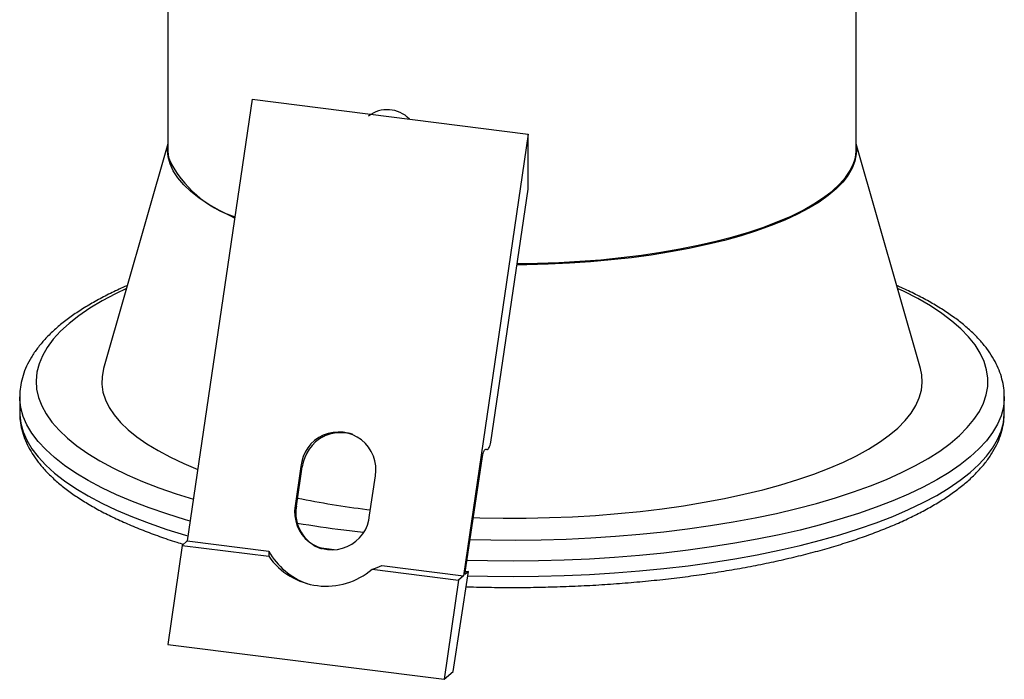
# Paper-space layout '_Dimétrica' of a CAD drawing. Header units: millimetres. Extents: x -30 to 30, y -15.3 to 69.3.
# Tile 1 of 4: x -30 to 30, y -15.3 to 24.9. Entities that reach past the tile are written whole.
import ezdxf

# ---------------------------------------------------------------- set-up
doc = ezdxf.new("R2010")
doc.units = ezdxf.units.MM

psp = doc.layouts.new('_Dimétrica')

# ---------------------------------------------------------------- linework, layer by layer
at = {"color": 7, "linetype": 'Continuous', "lineweight": 25}
for p, q in [((-20.981, 32.715), (-20.981, 17.008)), ((20.981, 17.008), (20.981, 32.715)), ((-15.843, 20.025), (-19.789, -6.89)), ((-15.843, 20.025), (0.994, 17.904)), ((0.994, 17.904), (-2.952, -9.012)), ((0.994, 14.547), (0.994, 17.904)), ((-20.981, 17.303), (-24.888, 3.618)), ((24.888, 3.618), (20.981, 17.303)), ((-1.295, -0.869), (0.994, 14.547)), ((-30, 1.886), (-30, 0.943)), ((30, 1.903), (30, 1.886)), ((30, 0.943), (30, 1.886)), ((-30, 0.956), (-30, 0.943)), ((30, 0.943), (30, 0.961)), ((-2.872, -8.942), (-1.803, -1.736)), ((-1.614, -1.3), (-1.518, -1.312)), ((-1.569, -1.296), (-1.529, -1.31)), ((-12.861, -2.354), (-13.212, -4.75)), ((-13.141, -4.772), (-12.785, -2.378)), ((-12.785, -2.378), (-12.861, -2.354)), ((-8.674, -5.322), (-8.323, -2.926)), ((-13.141, -4.772), (-13.212, -4.75)), ((-8.839, -4.967), (-8.626, -4.993)), ((-20.093, -7.159), (-20.979, -13.2)), ((-19.789, -6.89), (-20.093, -7.159)), ((-20.093, -7.159), (-14.824, -7.822)), ((-19.789, -6.89), (-14.812, -7.517)), ((-7.929, -8.384), (-2.952, -9.012)), ((-8.526, -8.616), (-3.256, -9.28)), ((-3.595, -14.839), (-2.654, -8.749)), ((-2.654, -8.749), (-2.872, -8.942)), ((-2.84, -8.726), (-2.654, -8.749)), ((-3.256, -9.28), (-4.142, -15.321)), ((-2.952, -9.012), (-3.256, -9.28)), ((-20.979, -13.2), (-4.142, -15.321)), ((-4.142, -15.321), (-3.595, -14.839))]:
    psp.add_line(p, q, dxfattribs=at)
at = {"color": 8, "linetype": 'Continuous', "lineweight": 25}
for p, q in [((-1.612, -1.299), (-1.529, -1.31)), ((-1.59, -1.294), (-1.569, -1.296)), ((-10.253, -6.214), (-9.065, -6.354)), ((-10.829, -7.44), (-11.764, -7.314))]:
    psp.add_line(p, q, dxfattribs=at)
at = {"color": 7, "linetype": 'Continuous', "lineweight": 25, "flags": 128}
for points in [[(-20.991, 16.933), (-20.991, 16.96), (-20.981, 17.153)], [(20.981, 17.153), (20.983, 17.127), (20.991, 16.92)], [(-24.888, 3.618), (-24.893, 3.598), (-24.984, 3.127), (-24.995, 2.656), (-24.925, 2.185), (-24.776, 1.716), (-24.548, 1.25), (-24.24, 0.79), (-23.856, 0.336), (-23.394, -0.11), (-22.858, -0.546), (-22.249, -0.972), (-21.568, -1.386), (-20.818, -1.786), (-20.002, -2.171), (-19.15, -2.529)], [(-2.357, -5.468), (-1.957, -5.479), (-0.543, -5.503), (0.872, -5.5), (2.284, -5.47), (3.688, -5.414), (5.081, -5.331), (6.458, -5.222), (7.814, -5.087), (9.145, -4.927), (10.447, -4.742), (11.715, -4.533), (12.946, -4.301), (14.135, -4.045), (15.279, -3.767), (16.374, -3.469), (17.417, -3.15), (18.403, -2.812), (19.331, -2.456), (20.197, -2.083), (20.998, -1.694), (21.732, -1.291), (22.397, -0.874), (22.989, -0.446), (23.508, -0.007), (23.952, 0.441), (24.319, 0.896), (24.608, 1.358), (24.818, 1.824), (24.949, 2.294), (24.999, 2.765), (24.97, 3.237), (24.888, 3.618)], [(-1.529, -1.31), (-1.496, -1.31), (-1.462, -1.292), (-1.427, -1.256), (-1.394, -1.203), (-1.363, -1.135), (-1.335, -1.054), (-1.312, -0.965), (-1.295, -0.869)], [(-1.803, -1.736), (-1.785, -1.641), (-1.762, -1.552), (-1.735, -1.471), (-1.704, -1.403), (-1.67, -1.35), (-1.636, -1.313), (-1.601, -1.295), (-1.569, -1.296)]]:
    psp.add_lwpolyline(points, dxfattribs=at)
at = {"color": 8, "linetype": 'Continuous', "lineweight": 25, "flags": 128}
for points in [[(-16.905, 12.787), (-17.103, 12.878), (-17.827, 13.24), (-18.481, 13.617), (-19.064, 14.006), (-19.574, 14.407), (-20.007, 14.818), (-20.363, 15.236), (-20.641, 15.661), (-20.838, 16.092), (-20.955, 16.525), (-20.991, 16.933)], [(20.991, 16.92), (20.978, 16.691), (20.892, 16.257), (20.726, 15.825), (20.479, 15.398), (20.152, 14.977), (19.748, 14.563), (19.268, 14.158), (18.713, 13.764), (18.085, 13.383), (17.388, 13.015), (16.623, 12.662), (15.794, 12.326), (14.904, 12.007), (13.956, 11.708), (12.954, 11.429), (11.902, 11.171), (10.804, 10.936), (9.665, 10.723), (8.487, 10.535), (7.277, 10.372), (6.039, 10.233), (4.778, 10.121), (3.498, 10.035), (2.204, 9.976), (0.902, 9.944), (0.31, 9.938)], [(0.321, 10.015), (1.553, 10.033), (2.851, 10.079), (4.138, 10.152), (5.409, 10.251), (6.658, 10.376), (7.882, 10.527), (9.076, 10.702), (10.234, 10.903), (11.353, 11.127), (12.428, 11.373), (13.455, 11.642), (14.43, 11.931), (15.349, 12.24), (16.208, 12.567), (17.005, 12.912), (17.736, 13.272), (18.399, 13.647), (18.99, 14.034), (19.508, 14.434), (19.95, 14.843), (20.315, 15.261), (20.602, 15.685), (20.809, 16.115), (20.884, 16.338)], [(-23.495, 8.495), (-24.165, 8.173), (-24.978, 7.74), (-25.721, 7.294), (-26.392, 6.835), (-26.989, 6.365), (-27.512, 5.885), (-27.957, 5.397), (-28.325, 4.902), (-28.614, 4.401), (-28.823, 3.895), (-28.952, 3.387), (-29, 2.876), (-28.967, 2.366), (-28.853, 1.857), (-28.659, 1.351), (-28.385, 0.849), (-28.033, 0.352), (-27.601, -0.137), (-27.093, -0.619), (-26.51, -1.091), (-25.852, -1.551), (-25.123, -2), (-24.323, -2.435), (-23.456, -2.856), (-22.524, -3.261), (-21.528, -3.648), (-20.473, -4.018), (-19.417, -4.352)], [(-2.555, -6.801), (-1.292, -6.829), (0.239, -6.838), (1.769, -6.82), (3.294, -6.776), (4.81, -6.704), (6.313, -6.606), (7.798, -6.482), (9.261, -6.332), (10.698, -6.156), (12.106, -5.956), (13.48, -5.73), (14.816, -5.481), (16.111, -5.209), (17.361, -4.915), (18.563, -4.598), (19.713, -4.261), (20.808, -3.905), (21.845, -3.529), (22.821, -3.136), (23.734, -2.726), (24.58, -2.301), (25.358, -1.862), (26.065, -1.409), (26.7, -0.945), (27.26, -0.47), (27.744, 0.015), (28.151, 0.507), (28.479, 1.005), (28.728, 1.509), (28.897, 2.016), (28.986, 2.525), (28.993, 3.036), (28.92, 3.545), (28.766, 4.053), (28.532, 4.557), (28.219, 5.057), (27.827, 5.55), (27.357, 6.036), (26.811, 6.513), (26.19, 6.979), (25.497, 7.434), (24.732, 7.876), (23.898, 8.304), (23.495, 8.495)], [(-19.612, -5.682), (-19.891, -5.6), (-21.03, -5.246), (-22.112, -4.873), (-23.134, -4.481), (-24.095, -4.072), (-24.99, -3.647), (-25.818, -3.207), (-26.576, -2.754), (-27.262, -2.288), (-27.876, -1.811), (-28.414, -1.323), (-28.875, -0.827), (-29.258, -0.324), (-29.563, 0.185), (-29.788, 0.699), (-29.933, 1.216), (-29.997, 1.735), (-30, 1.898)], [(30, 1.886), (29.998, 1.777), (29.941, 1.258), (29.803, 0.741), (29.584, 0.227), (29.286, -0.283), (28.909, -0.786), (28.454, -1.283), (27.922, -1.771), (27.315, -2.249), (26.635, -2.716), (25.882, -3.171), (25.06, -3.612), (24.17, -4.038), (23.215, -4.448), (22.198, -4.841), (21.12, -5.216), (19.986, -5.572), (18.798, -5.908), (17.559, -6.223), (16.273, -6.515), (14.943, -6.786), (13.572, -7.032), (12.165, -7.255), (10.726, -7.453), (9.257, -7.626), (7.763, -7.774), (6.249, -7.895), (4.717, -7.99), (3.173, -8.058), (1.621, -8.1), (0.064, -8.114), (-1.494, -8.102), (-2.743, -8.072)], [(-30, 0.943), (-29.997, 0.792), (-29.933, 0.273), (-29.788, -0.244), (-29.563, -0.758), (-29.258, -1.267), (-28.875, -1.77), (-28.414, -2.266), (-27.876, -2.753), (-27.262, -3.231), (-26.576, -3.697), (-25.818, -4.15), (-24.99, -4.59), (-24.095, -5.015), (-23.134, -5.424), (-22.112, -5.815), (-21.03, -6.189), (-19.891, -6.543), (-19.745, -6.586)], [(-2.696, -9.017), (-1.494, -9.045), (0.064, -9.057), (1.621, -9.043), (3.173, -9.001), (4.717, -8.933), (6.249, -8.838), (7.763, -8.717), (9.257, -8.569), (10.726, -8.396), (12.165, -8.198), (13.572, -7.975), (14.943, -7.728), (16.273, -7.458), (17.559, -7.165), (18.798, -6.851), (19.986, -6.515), (21.12, -6.159), (22.198, -5.784), (23.215, -5.391), (24.17, -4.981), (25.06, -4.555), (25.882, -4.114), (26.635, -3.659), (27.315, -3.192), (27.922, -2.714), (28.454, -2.226), (28.909, -1.729), (29.286, -1.226), (29.584, -0.716), (29.803, -0.202), (29.941, 0.315), (29.998, 0.834), (30, 0.943)]]:
    psp.add_lwpolyline(points, dxfattribs=at)
at = {"color": 7, "linetype": 'Continuous', "lineweight": 25}
for centre, radius, start, end in [((-7.598, 17.527), 1.863, 43.8179, 128.07113), ((-18.558, 17.015), 2.423, 180.16314, 196.52483), ((18.581, 17.011), 2.4, 343.70218, 359.91189), ((-10.579, -2.54), 2.289, 350.29236, 175.34613), ((-10.292, -2.733), 2.518, 118.31111, 171.87886), ((-10.956, -5.136), 2.289, 170.29236, 355.34613), ((-10.858, -5.176), 2.319, 169.98398, 251.17877), ((-1.949, 50.496), 55.889, 258.52526, 262.91868), ((-13.247, -7.729), 1.58, 172.28314, 183.38044), ((-11.052, -5.446), 4.293, 208.84182, 250.45936), ((-11.315, -5.363), 4.285, 215.02926, 310.60923), ((-13.474, 5.033), 14.519, 289.92873, 292.45583)]:
    psp.add_arc(centre, radius, start, end, dxfattribs=at)
at = {"color": 8, "linetype": 'Continuous', "lineweight": 25}
for centre, radius, start, end in [((-14.734, 19.371), 6.86, 206.36077, 251.65291), ((-1.78, 61.376), 68.119, 260.44953, 262.85472)]:
    psp.add_arc(centre, radius, start, end, dxfattribs=at)
at = {"color": 7, "linetype": 'Continuous', "lineweight": 25}
for points, knots in [([(-23.445, 8.67), (-23.456, 8.665), (-23.783, 8.529), (-24.374, 8.246), (-25.214, 7.819), (-25.99, 7.371), (-26.707, 6.905), (-27.362, 6.422), (-27.952, 5.92), (-28.473, 5.4), (-28.922, 4.865), (-29.296, 4.317), (-29.591, 3.759), (-29.809, 3.197), (-29.943, 2.634), (-30.003, 2.201), (-29.994, 1.958), (-29.992, 1.901)], [0, 0, 0, 0, 0.002599, 0.079125, 0.155861, 0.232821, 0.309998, 0.387355, 0.464779, 0.541999, 0.618644, 0.694222, 0.768235, 0.840354, 0.910583, 0.979276, 1, 1, 1, 1]), ([(29.991, 1.908), (29.993, 1.99), (29.998, 2.257), (29.93, 2.706), (29.791, 3.248), (29.578, 3.784), (29.296, 4.314), (28.942, 4.837), (28.515, 5.353), (28.015, 5.86), (27.443, 6.357), (26.802, 6.839), (26.094, 7.307), (25.326, 7.758), (24.492, 8.189), (23.864, 8.492), (23.497, 8.646), (23.446, 8.667)], [0, 0, 0, 0, 0.0304504, 0.0980934, 0.1659315, 0.2346691, 0.3048583, 0.3768085, 0.4505345, 0.5257767, 0.6021074, 0.6790764, 0.7563173, 0.8335524, 0.9106451, 0.9875468, 1, 1, 1, 1]), ([(-29.992, 0.96), (-29.992, 0.832), (-29.993, 0.519), (-29.91, 0.026), (-29.758, -0.515), (-29.534, -1.05), (-29.239, -1.578), (-28.872, -2.1), (-28.432, -2.615), (-27.919, -3.121), (-27.334, -3.615), (-26.681, -4.095), (-25.963, -4.559), (-25.182, -5.007), (-24.342, -5.437), (-23.446, -5.848), (-22.496, -6.242), (-21.492, -6.615), (-20.666, -6.9), (-20.159, -7.053), (-20.021, -7.095)], [0, 0, 0, 0, 0.0373963, 0.0908989, 0.1446582, 0.1992178, 0.2549847, 0.3121646, 0.3707272, 0.4304358, 0.4909407, 0.5518929, 0.6130186, 0.6741094, 0.7350778, 0.7958918, 0.8565456, 0.9170468, 0.977409, 1, 1, 1, 1]), ([(-2.798, -9.677), (-2.707, -9.681), (-2.133, -9.703), (-1.069, -9.72), (0.391, -9.727), (1.85, -9.708), (3.305, -9.666), (4.752, -9.599), (6.188, -9.508), (7.609, -9.393), (9.012, -9.255), (10.393, -9.094), (11.75, -8.91), (13.08, -8.703), (14.378, -8.474), (15.643, -8.224), (16.872, -7.952), (18.06, -7.659), (19.207, -7.347), (20.309, -7.014), (21.364, -6.662), (22.37, -6.291), (23.324, -5.901), (24.224, -5.493), (25.069, -5.067), (25.857, -4.623), (26.584, -4.161), (27.25, -3.68), (27.852, -3.182), (28.385, -2.665), (28.848, -2.133), (29.235, -1.587), (29.544, -1.03), (29.776, -0.468), (29.925, 0.095), (29.998, 0.574), (29.993, 0.864), (29.991, 0.966)], [0, 0, 0, 0, 0.005548, 0.035169, 0.064787, 0.094405, 0.124024, 0.153646, 0.183272, 0.212906, 0.242548, 0.272201, 0.301868, 0.331552, 0.361255, 0.390981, 0.420735, 0.45052, 0.480343, 0.510208, 0.540123, 0.570095, 0.600133, 0.630244, 0.660438, 0.690719, 0.721087, 0.751529, 0.782012, 0.812435, 0.84266, 0.872503, 0.901761, 0.930289, 0.958061, 0.985196, 1, 1, 1, 1]), ([(-11.487, -0.516), (-11.413, -0.481), (-11.263, -0.41), (-10.97, -0.324), (-10.612, -0.267), (-10.237, -0.27), (-9.939, -0.308), (-9.793, -0.352), (-9.729, -0.372)], [0, 0, 0, 0, 0.134308, 0.271626, 0.490967, 0.716568, 0.873968, 1, 1, 1, 1])]:
    psp.add_open_spline(points, degree=3, knots=knots, dxfattribs=at)

doc.saveas('drawing.dxf')
